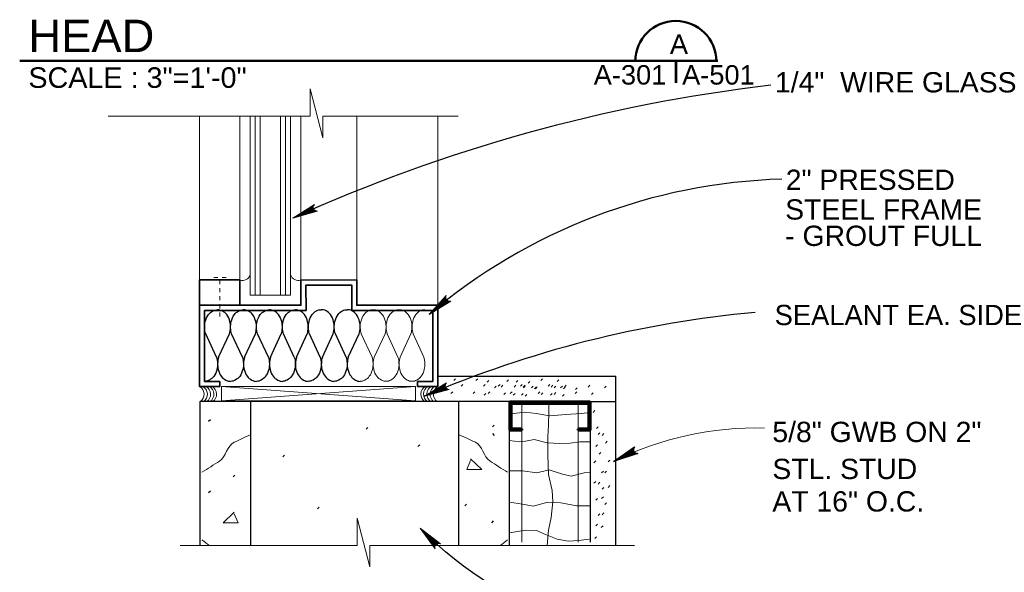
# Model space of a CAD drawing. Extents: x 1745 to 4097, y 1178 to 2898.
# Tile 3 of 18: x 2989 to 3013, y 1202 to 1215. Entities that reach past the tile are written whole.
import ezdxf
from ezdxf.enums import TextEntityAlignment as Align

# ---------------------------------------------------------------- set-up
doc = ezdxf.new("R2010")
doc.units = 0
doc.header["$LTSCALE"] = 0.03937
doc.header["$MEASUREMENT"] = 0
doc.linetypes.add('OD38a701$0$DGN Style 6', pattern=[3.644077, 0.001916, -0.766368, 1.341143, -0.766368, 0.001916, -0.766368])
doc.layers.add('52', color=7, linetype='Continuous')
for name, color, linetype, lineweight in [('A-Anno-Patt', 152, 'Continuous', 18), ('A-Anno-Text', 53, 'Continuous', 25), ('A-Sect-Patt', 1, 'Continuous', 18), ('OD38a701$0$Level 1', 7, 'Continuous', 18), ('OD38a701$0$Level 15', 7, 'Continuous', 18), ('OD38a701$0$Level 46', 7, 'Continuous', 18), ('OD38a701$0$Level 52', 7, 'Continuous', 18), ('OD38a701$0$Level 53', 7, 'Continuous', 18), ('OD38a701$0$Level 56', 7, 'Continuous', 18)]:
    doc.layers.add(name, color=color, linetype=linetype, lineweight=lineweight)
doc.styles.add('notes', font='ARIAL.TTF')

# ---------------------------------------------------------------- blocks, each defined once
blk = doc.blocks.new('OD38a701$0$LARROW_1')
at = {"layer": 'OD38a701$0$Level 46', "color": 3, "linetype": 'Continuous', "lineweight": 25, "flags": 128}
blk.add_lwpolyline([(-0.1564, 0.0226), (0, 0), (-0.1563, -0.0226), (-0.1514, -0.0189), (-0.1445, -0.0121), (-0.1411, -0.0059), (-0.1402, 0), (-0.1415, 0.0066), (-0.1451, 0.0131), (-0.1521, 0.0195), (-0.1564, 0.0226), (-0.0046, 0.0002), (-0.1513, -0.0211), (-0.1468, -0.0177), (-0.1395, -0.0109), (-0.1371, -0.002), (-0.1388, 0.0069), (-0.143, 0.013), (-0.1481, 0.018), (-0.1516, 0.0208), (-0.0129, 0.0003), (-0.1446, -0.0186), (-0.14, -0.0156), (-0.1376, -0.0117), (-0.135, -0.0068), (-0.1336, 0.0003), (-0.1344, 0.006), (-0.1371, 0.0105), (-0.1428, 0.0141), (-0.1465, 0.0185), (-0.0225, 0.0003), (-0.1374, -0.0159), (-0.1323, -0.0095), (-0.1308, -0.0018), (-0.1315, 0.0069), (-0.1414, 0.0163), (-0.0333, 0.0008), (-0.1308, -0.0129), (-0.1294, -0.0084), (-0.1264, -0.0011), (-0.1283, 0.0066), (-0.136, 0.0135), (-0.0431, 0.0007), (-0.1272, -0.01), (-0.1245, -0.0045), (-0.1233, 0.0014), (-0.1291, 0.0105), (-0.0549, 0.0007), (-0.1221, -0.0075), (-0.1203, -0.0034), (-0.1197, 0.0014), (-0.1245, 0.008), (-0.0689, 0.0007), (-0.1179, -0.0047), (-0.1165, 0.0016), (-0.121, 0.0055), (-0.0804, 0.0007), (-0.1146, -0.0029), (-0.1154, 0.0032), (-0.0921, 0.0008), (-0.1133, -0.0009), (-0.1139, 0.001), (-0.1066, 0.001)], dxfattribs=at)
blk = doc.blocks.new('OD38a701$0$LARROW_4')
at = {"layer": 'OD38a701$0$Level 56', "color": 3, "linetype": 'Continuous', "lineweight": 18, "flags": 128}
blk.add_lwpolyline([(-0.1564, 0.0226), (0, 0), (-0.1563, -0.0226), (-0.1514, -0.0189), (-0.1445, -0.0121), (-0.1411, -0.0059), (-0.1403, 0), (-0.1415, 0.0066), (-0.1451, 0.0131), (-0.1521, 0.0195), (-0.1564, 0.0226), (-0.0046, 0.0003), (-0.1513, -0.0211), (-0.1468, -0.0178), (-0.1395, -0.0109), (-0.1371, -0.002), (-0.1387, 0.0069), (-0.143, 0.013), (-0.1481, 0.018), (-0.1516, 0.0207), (-0.0129, 0.0002), (-0.1446, -0.0186), (-0.14, -0.0156), (-0.1376, -0.0117), (-0.135, -0.0068), (-0.1336, 0.0003), (-0.1344, 0.006), (-0.1371, 0.0105), (-0.1428, 0.0141), (-0.1465, 0.0185), (-0.0225, 0.0003), (-0.1374, -0.0159), (-0.1323, -0.0095), (-0.1308, -0.0017), (-0.1315, 0.0069), (-0.1414, 0.0163), (-0.0332, 0.0008), (-0.1308, -0.0129), (-0.1294, -0.0084), (-0.1264, -0.0011), (-0.1283, 0.0066), (-0.136, 0.0135), (-0.0431, 0.0007), (-0.1272, -0.01), (-0.1245, -0.0045), (-0.1232, 0.0014), (-0.1291, 0.0105), (-0.0549, 0.0007), (-0.1221, -0.0075), (-0.1202, -0.0034), (-0.1198, 0.0014), (-0.1245, 0.008), (-0.0689, 0.0008), (-0.1179, -0.0048), (-0.1165, 0.0016), (-0.121, 0.0055), (-0.0804, 0.0007), (-0.1146, -0.0029), (-0.1154, 0.0033), (-0.0921, 0.0008), (-0.1133, -0.0009), (-0.1139, 0.001), (-0.1066, 0.001)], dxfattribs=at)
blk = doc.blocks.new('batt')
at = {"layer": '52', "color": 7, "linetype": 'Continuous'}
for p, q in [((1.28, 2.6), (0.12, 5.1)), ((1.5, 2.59), (2.67, 5.09)), ((4.05, 2.6), (2.89, 5.1)), ((4.28, 2.59), (5.44, 5.09)), ((6.83, 2.6), (5.67, 5.1)), ((7.06, 2.59), (8.22, 5.09)), ((9.61, 2.6), (8.45, 5.1)), ((9.84, 2.59), (11, 5.09)), ((12.39, 2.6), (11.23, 5.1)), ((12.62, 2.59), (13.78, 5.09)), ((15.17, 2.6), (14.01, 5.1)), ((15.39, 2.59), (16.56, 5.09))]:
    blk.add_line(p, q, dxfattribs=at)
for points, knots in [([(0.12, 5.09), (0.05, 5.31), (0.02, 5.53), (0.01, 5.75), (0, 5.97), (0.02, 6.19), (0.07, 6.42), (0.14, 6.68), (0.25, 6.92), (0.41, 7.15), (0.54, 7.33), (0.68, 7.45), (0.88, 7.55), (1.05, 7.64), (1.22, 7.68), (1.39, 7.68)], [0, 0, 0, 0, 0.203024, 0.203024, 0.203024, 0.406763, 0.406763, 0.406763, 0.652174, 0.652174, 0.652174, 0.840953, 0.840953, 0.840953, 1, 1, 1, 1]), ([(2.67, 5.09), (2.73, 5.31), (2.76, 5.53), (2.78, 5.75), (2.79, 5.97), (2.76, 6.19), (2.71, 6.42), (2.65, 6.68), (2.54, 6.92), (2.37, 7.15), (2.24, 7.33), (2.1, 7.45), (1.9, 7.55), (1.73, 7.64), (1.56, 7.68), (1.39, 7.68)], [0, 0, 0, 0, 0.203024, 0.203024, 0.203024, 0.406763, 0.406763, 0.406763, 0.652174, 0.652174, 0.652174, 0.840953, 0.840953, 0.840953, 1, 1, 1, 1]), ([(2.9, 5.09), (2.83, 5.31), (2.8, 5.53), (2.79, 5.75), (2.77, 5.97), (2.8, 6.19), (2.85, 6.42), (2.92, 6.68), (3.02, 6.92), (3.19, 7.15), (3.32, 7.33), (3.46, 7.45), (3.66, 7.55), (3.83, 7.64), (4, 7.68), (4.17, 7.68)], [0, 0, 0, 0, 0.203, 0.203, 0.203, 0.406811, 0.406811, 0.406811, 0.652112, 0.652112, 0.652112, 0.840924, 0.840924, 0.840924, 1, 1, 1, 1]), ([(5.44, 5.09), (5.51, 5.31), (5.54, 5.53), (5.55, 5.75), (5.57, 5.97), (5.54, 6.19), (5.49, 6.42), (5.42, 6.68), (5.32, 6.92), (5.15, 7.15), (5.02, 7.33), (4.88, 7.45), (4.68, 7.55), (4.51, 7.64), (4.34, 7.68), (4.17, 7.68)], [0, 0, 0, 0, 0.202975, 0.202975, 0.202975, 0.406761, 0.406761, 0.406761, 0.651878, 0.651878, 0.651878, 0.840944, 0.840944, 0.840944, 1, 1, 1, 1]), ([(5.67, 5.09), (5.61, 5.31), (5.58, 5.53), (5.56, 5.75), (5.55, 5.97), (5.58, 6.19), (5.63, 6.42), (5.69, 6.68), (5.8, 6.92), (5.97, 7.15), (6.1, 7.33), (6.24, 7.45), (6.44, 7.55), (6.61, 7.64), (6.78, 7.68), (6.95, 7.68)], [0, 0, 0, 0, 0.203024, 0.203024, 0.203024, 0.406763, 0.406763, 0.406763, 0.652174, 0.652174, 0.652174, 0.840953, 0.840953, 0.840953, 1, 1, 1, 1]), ([(8.22, 5.09), (8.29, 5.31), (8.32, 5.53), (8.33, 5.75), (8.34, 5.97), (8.32, 6.19), (8.27, 6.42), (8.2, 6.68), (8.09, 6.92), (7.93, 7.15), (7.8, 7.33), (7.66, 7.45), (7.46, 7.55), (7.29, 7.64), (7.12, 7.68), (6.95, 7.68)], [0, 0, 0, 0, 0.203024, 0.203024, 0.203024, 0.406763, 0.406763, 0.406763, 0.652174, 0.652174, 0.652174, 0.840953, 0.840953, 0.840953, 1, 1, 1, 1]), ([(8.45, 5.09), (8.38, 5.31), (8.35, 5.53), (8.34, 5.75), (8.33, 5.97), (8.35, 6.19), (8.41, 6.42), (8.47, 6.68), (8.58, 6.92), (8.75, 7.15), (8.88, 7.33), (9.02, 7.45), (9.22, 7.55), (9.39, 7.64), (9.56, 7.68), (9.73, 7.68)], [0, 0, 0, 0, 0.203, 0.203, 0.203, 0.406811, 0.406811, 0.406811, 0.652112, 0.652112, 0.652112, 0.840924, 0.840924, 0.840924, 1, 1, 1, 1]), ([(11, 5.09), (11.07, 5.31), (11.1, 5.53), (11.11, 5.75), (11.12, 5.97), (11.1, 6.19), (11.04, 6.42), (10.98, 6.68), (10.87, 6.92), (10.71, 7.15), (10.58, 7.33), (10.43, 7.45), (10.23, 7.55), (10.07, 7.64), (9.89, 7.68), (9.73, 7.68)], [0, 0, 0, 0, 0.202975, 0.202975, 0.202975, 0.406761, 0.406761, 0.406761, 0.651878, 0.651878, 0.651878, 0.840944, 0.840944, 0.840944, 1, 1, 1, 1]), ([(11.23, 5.09), (11.16, 5.31), (11.13, 5.53), (11.12, 5.75), (11.11, 5.97), (11.13, 6.2), (11.19, 6.42), (11.25, 6.68), (11.36, 6.92), (11.53, 7.15), (11.66, 7.33), (11.8, 7.45), (12, 7.56), (12.16, 7.65), (12.34, 7.68), (12.5, 7.68)], [0, 0, 0, 0, 0.203024, 0.203024, 0.203024, 0.406763, 0.406763, 0.406763, 0.652174, 0.652174, 0.652174, 0.840953, 0.840953, 0.840953, 1, 1, 1, 1]), ([(13.78, 5.09), (13.84, 5.31), (13.87, 5.53), (13.89, 5.75), (13.9, 5.97), (13.88, 6.2), (13.82, 6.42), (13.76, 6.68), (13.65, 6.92), (13.48, 7.15), (13.35, 7.33), (13.21, 7.45), (13.01, 7.56), (12.84, 7.65), (12.67, 7.68), (12.5, 7.68)], [0, 0, 0, 0, 0.203024, 0.203024, 0.203024, 0.406763, 0.406763, 0.406763, 0.652174, 0.652174, 0.652174, 0.840953, 0.840953, 0.840953, 1, 1, 1, 1]), ([(14.01, 5.09), (13.94, 5.31), (13.91, 5.53), (13.9, 5.75), (13.89, 5.97), (13.91, 6.2), (13.96, 6.42), (14.03, 6.68), (14.14, 6.92), (14.3, 7.15), (14.43, 7.33), (14.57, 7.45), (14.77, 7.56), (14.94, 7.65), (15.11, 7.68), (15.28, 7.68)], [0, 0, 0, 0, 0.203, 0.203, 0.203, 0.406811, 0.406811, 0.406811, 0.652112, 0.652112, 0.652112, 0.840924, 0.840924, 0.840924, 1, 1, 1, 1]), ([(16.56, 5.09), (16.62, 5.31), (16.65, 5.53), (16.67, 5.75), (16.68, 5.97), (16.65, 6.2), (16.6, 6.42), (16.54, 6.68), (16.43, 6.92), (16.26, 7.15), (16.13, 7.33), (15.99, 7.45), (15.79, 7.56), (15.62, 7.65), (15.45, 7.68), (15.28, 7.68)], [0, 0, 0, 0, 0.202975, 0.202975, 0.202975, 0.406761, 0.406761, 0.406761, 0.651878, 0.651878, 0.651878, 0.840944, 0.840944, 0.840944, 1, 1, 1, 1]), ([(1.28, 2.59), (1.34, 2.37), (1.37, 2.15), (1.38, 1.93), (1.4, 1.71), (1.37, 1.49), (1.32, 1.27), (1.26, 1), (1.15, 0.77), (0.98, 0.53), (0.85, 0.36), (0.71, 0.24), (0.51, 0.13), (0.34, 0.04), (0.17, 0), (0, 0)], [0, 0, 0, 0, 0.2026, 0.2026, 0.2026, 0.406334, 0.406334, 0.406334, 0.651739, 0.651739, 0.651739, 0.840514, 0.840514, 0.840514, 1, 1, 1, 1]), ([(1.5, 2.59), (1.44, 2.37), (1.41, 2.15), (1.4, 1.93), (1.38, 1.71), (1.41, 1.49), (1.46, 1.27), (1.52, 1), (1.63, 0.77), (1.8, 0.53), (1.93, 0.36), (2.07, 0.24), (2.27, 0.13), (2.44, 0.04), (2.61, 0), (2.78, 0)], [0, 0, 0, 0, 0.202911, 0.202911, 0.202911, 0.406622, 0.406622, 0.406622, 0.651886, 0.651886, 0.651886, 0.840948, 0.840948, 0.840948, 1, 1, 1, 1]), ([(4.05, 2.59), (4.12, 2.37), (4.15, 2.15), (4.16, 1.93), (4.17, 1.71), (4.15, 1.49), (4.1, 1.27), (4.03, 1), (3.93, 0.77), (3.76, 0.53), (3.63, 0.36), (3.49, 0.24), (3.29, 0.13), (3.12, 0.04), (2.95, 0), (2.78, 0)], [0, 0, 0, 0, 0.203007, 0.203007, 0.203007, 0.40679, 0.40679, 0.40679, 0.652099, 0.652099, 0.652099, 0.840919, 0.840919, 0.840919, 1, 1, 1, 1]), ([(4.28, 2.59), (4.22, 2.37), (4.18, 2.15), (4.17, 1.93), (4.16, 1.71), (4.18, 1.49), (4.24, 1.27), (4.3, 1), (4.41, 0.77), (4.58, 0.53), (4.71, 0.36), (4.85, 0.24), (5.05, 0.13), (5.22, 0.04), (5.39, 0), (5.56, 0)], [0, 0, 0, 0, 0.203089, 0.203089, 0.203089, 0.406928, 0.406928, 0.406928, 0.652417, 0.652417, 0.652417, 0.841256, 0.841256, 0.841256, 1, 1, 1, 1]), ([(6.83, 2.59), (6.9, 2.37), (6.93, 2.15), (6.94, 1.93), (6.95, 1.71), (6.93, 1.49), (6.88, 1.27), (6.81, 1), (6.7, 0.77), (6.54, 0.54), (6.41, 0.36), (6.26, 0.24), (6.06, 0.13), (5.9, 0.04), (5.73, 0), (5.56, 0)], [0, 0, 0, 0, 0.2026, 0.2026, 0.2026, 0.406334, 0.406334, 0.406334, 0.651739, 0.651739, 0.651739, 0.840514, 0.840514, 0.840514, 1, 1, 1, 1]), ([(7.06, 2.59), (6.99, 2.37), (6.96, 2.15), (6.95, 1.93), (6.94, 1.71), (6.96, 1.49), (7.02, 1.27), (7.08, 1), (7.19, 0.77), (7.36, 0.54), (7.49, 0.36), (7.63, 0.24), (7.83, 0.13), (8, 0.04), (8.17, 0), (8.34, 0)], [0, 0, 0, 0, 0.202911, 0.202911, 0.202911, 0.406622, 0.406622, 0.406622, 0.651886, 0.651886, 0.651886, 0.840948, 0.840948, 0.840948, 1, 1, 1, 1]), ([(9.61, 2.59), (9.68, 2.37), (9.71, 2.15), (9.72, 1.93), (9.73, 1.71), (9.71, 1.49), (9.65, 1.27), (9.59, 1), (9.48, 0.77), (9.31, 0.54), (9.18, 0.36), (9.04, 0.24), (8.84, 0.13), (8.67, 0.04), (8.5, 0), (8.34, 0)], [0, 0, 0, 0, 0.203007, 0.203007, 0.203007, 0.40679, 0.40679, 0.40679, 0.652099, 0.652099, 0.652099, 0.840919, 0.840919, 0.840919, 1, 1, 1, 1]), ([(9.84, 2.59), (9.77, 2.37), (9.74, 2.15), (9.73, 1.93), (9.72, 1.71), (9.74, 1.49), (9.79, 1.27), (9.86, 1), (9.97, 0.77), (10.14, 0.54), (10.26, 0.36), (10.41, 0.24), (10.61, 0.13), (10.77, 0.04), (10.94, 0), (11.11, 0)], [0, 0, 0, 0, 0.203089, 0.203089, 0.203089, 0.406928, 0.406928, 0.406928, 0.652417, 0.652417, 0.652417, 0.841256, 0.841256, 0.841256, 1, 1, 1, 1]), ([(12.39, 2.59), (12.45, 2.38), (12.48, 2.16), (12.5, 1.94), (12.51, 1.71), (12.49, 1.49), (12.43, 1.27), (12.37, 1), (12.26, 0.77), (12.09, 0.54), (11.96, 0.36), (11.82, 0.24), (11.62, 0.13), (11.45, 0.04), (11.28, 0), (11.11, 0)], [0, 0, 0, 0, 0.2026, 0.2026, 0.2026, 0.406334, 0.406334, 0.406334, 0.651739, 0.651739, 0.651739, 0.840514, 0.840514, 0.840514, 1, 1, 1, 1]), ([(12.62, 2.59), (12.55, 2.38), (12.52, 2.16), (12.51, 1.94), (12.5, 1.71), (12.52, 1.49), (12.57, 1.27), (12.64, 1), (12.74, 0.77), (12.91, 0.54), (13.04, 0.36), (13.18, 0.24), (13.38, 0.13), (13.55, 0.04), (13.72, 0), (13.89, 0)], [0, 0, 0, 0, 0.202911, 0.202911, 0.202911, 0.406622, 0.406622, 0.406622, 0.651886, 0.651886, 0.651886, 0.840948, 0.840948, 0.840948, 1, 1, 1, 1]), ([(15.16, 2.59), (15.23, 2.38), (15.26, 2.16), (15.27, 1.94), (15.29, 1.71), (15.26, 1.49), (15.21, 1.27), (15.14, 1), (15.04, 0.77), (14.87, 0.54), (14.74, 0.36), (14.6, 0.24), (14.4, 0.13), (14.23, 0.04), (14.06, 0), (13.89, 0)], [0, 0, 0, 0, 0.203007, 0.203007, 0.203007, 0.40679, 0.40679, 0.40679, 0.652099, 0.652099, 0.652099, 0.840919, 0.840919, 0.840919, 1, 1, 1, 1]), ([(15.39, 2.59), (15.33, 2.38), (15.3, 2.16), (15.28, 1.94), (15.27, 1.71), (15.3, 1.49), (15.35, 1.27), (15.42, 1), (15.52, 0.77), (15.69, 0.54), (15.82, 0.36), (15.96, 0.24), (16.16, 0.13), (16.33, 0.04), (16.5, 0), (16.67, 0)], [0, 0, 0, 0, 0.203089, 0.203089, 0.203089, 0.406928, 0.406928, 0.406928, 0.652417, 0.652417, 0.652417, 0.841256, 0.841256, 0.841256, 1, 1, 1, 1])]:
    blk.add_open_spline(points, degree=3, knots=knots, dxfattribs=at)

msp = doc.modelspace()

# ---------------------------------------------------------------- linework, layer by layer
at = {"layer": 'A-Anno-Patt'}
for p, q in [((2997.41848, 1206.96116), (2997.15131, 1207.53552)), ((2997.47092, 1206.9595), (2997.73781, 1207.53386)), ((2998.05742, 1206.96144), (2997.79052, 1207.53579)), ((2998.10986, 1206.9595), (2998.37702, 1207.53386)), ((2998.69636, 1206.96144), (2998.42919, 1207.53579)), ((3001.7774, 1205.6113), (3001.7774, 1205.81216)), ((3000.84553, 1205.55826), (3001.1827, 1205.60047)), ((3001.1827, 1205.60047), (3001.46024, 1205.57032)), ((3001.46024, 1205.57032), (3001.7981, 1205.51002)), ((3001.76556, 1205.29227), (3001.7774, 1205.6113)), ((3002.19629, 1205.5462), (3002.57034, 1205.57032)), ((3002.57034, 1205.57032), (3002.72117, 1205.58238)), ((3001.7981, 1205.51002), (3002.19629, 1205.5462)), ((3001.75375, 1204.99688), (3001.76556, 1205.29227)), ((3000.80386, 1204.90091), (3001.04997, 1204.87075)), ((3001.04997, 1204.87075), (3001.20082, 1204.88884)), ((3001.20082, 1204.88884), (3001.41198, 1204.92503)), ((3001.41198, 1204.92503), (3001.73173, 1204.84663)), ((3001.73173, 1204.84663), (3002.04546, 1204.82853)), ((3001.75375, 1204.54788), (3001.75375, 1204.99688)), ((3002.04546, 1204.82853), (3002.30488, 1204.83457)), ((3002.30488, 1204.83457), (3002.54018, 1204.87075)), ((3002.54018, 1204.87075), (3002.79357, 1204.87075)), ((3001.76556, 1204.06344), (3001.75375, 1204.54788)), ((3000.80386, 1204.15309), (3001.12237, 1204.15309)), ((3001.12237, 1204.15309), (3001.47834, 1204.10485)), ((3001.47834, 1204.10485), (3001.78603, 1204.17722)), ((3001.78603, 1204.17722), (3002.11182, 1204.06866)), ((3002.32298, 1204.02645), (3002.64877, 1204.10485)), ((3002.64877, 1204.10485), (3002.80564, 1204.1169)), ((3001.86014, 1203.67351), (3001.76556, 1204.06344)), ((3002.11182, 1204.06866), (3002.32298, 1204.02645)), ((3001.87195, 1203.38994), (3001.86014, 1203.67351)), ((3000.80386, 1203.37812), (3001.12726, 1203.33086)), ((3001.38731, 1203.2836), (3001.75375, 1203.37812)), ((3001.75375, 1203.37812), (3002.0729, 1203.36631)), ((3001.83649, 1203.00002), (3001.87195, 1203.38994)), ((3001.12726, 1203.33086), (3001.38731, 1203.2836)), ((3002.0729, 1203.36631), (3002.46298, 1203.29541)), ((3002.46298, 1203.29541), (3002.75849, 1203.29541)), ((3002.75849, 1203.29541), (3002.80577, 1203.29541)), ((3001.76556, 1202.69281), (3001.83649, 1203.00002)), ((3000.80386, 1202.62192), (3001.19818, 1202.69281)), ((3001.19818, 1202.69281), (3001.47006, 1202.681)), ((3001.47006, 1202.681), (3001.69465, 1202.58647)), ((3001.73012, 1202.31644), (3001.76556, 1202.69281)), ((3001.69465, 1202.58647), (3001.97834, 1202.46831)), ((3001.97834, 1202.46831), (3002.26203, 1202.42104)), ((3002.26203, 1202.42104), (3002.51026, 1202.43286)), ((3002.51026, 1202.43286), (3002.77032, 1202.46831))]:
    msp.add_line(p, q, dxfattribs=at)
for points, knots in [([(2997.15214, 1207.53386), (2997.13666, 1207.58408), (2997.12966, 1207.63467), (2997.12674, 1207.68538), (2997.12382, 1207.73627), (2997.12935, 1207.78784), (2997.14165, 1207.83884), (2997.15647, 1207.90026), (2997.18135, 1207.95387), (2997.22003, 1208.0072), (2997.24979, 1208.04822), (2997.28223, 1208.07586), (2997.32822, 1208.10049), (2997.36698, 1208.12123), (2997.40618, 1208.13019), (2997.44497, 1208.12974)], [0, 0, 0, 0, 0.20302396, 0.20302396, 0.20302396, 0.40676312, 0.40676312, 0.40676312, 0.65217361, 0.65217361, 0.65217361, 0.84095269, 0.84095269, 0.84095269, 1, 1, 1, 1]), ([(2997.73781, 1207.53386), (2997.75329, 1207.58408), (2997.76029, 1207.63467), (2997.7632, 1207.68538), (2997.76612, 1207.73627), (2997.7606, 1207.78784), (2997.7483, 1207.83884), (2997.73348, 1207.90026), (2997.70859, 1207.95387), (2997.66991, 1208.0072), (2997.64016, 1208.04822), (2997.60772, 1208.07586), (2997.56172, 1208.10049), (2997.52297, 1208.12123), (2997.48376, 1208.13019), (2997.44497, 1208.12974)], [0, 0, 0, 0, 0.20302396, 0.20302396, 0.20302396, 0.40676312, 0.40676312, 0.40676312, 0.65217361, 0.65217361, 0.65217361, 0.84095269, 0.84095269, 0.84095269, 1, 1, 1, 1]), ([(2997.7908, 1207.53386), (2997.77538, 1207.58409), (2997.76845, 1207.63468), (2997.76568, 1207.68538), (2997.76291, 1207.73629), (2997.76855, 1207.78784), (2997.78086, 1207.83884), (2997.79569, 1207.90023), (2997.82039, 1207.95386), (2997.85897, 1208.0072), (2997.88867, 1208.04826), (2997.92117, 1208.07587), (2997.96716, 1208.10049), (2998.00592, 1208.12122), (2998.04512, 1208.1302), (2998.08391, 1208.12974)], [0, 0, 0, 0, 0.20300015, 0.20300015, 0.20300015, 0.40681119, 0.40681119, 0.40681119, 0.65211166, 0.65211166, 0.65211166, 0.84092436, 0.84092436, 0.84092436, 1, 1, 1, 1]), ([(2998.37702, 1207.53386), (2998.39253, 1207.58408), (2998.3994, 1207.63468), (2998.40214, 1207.68538), (2998.40489, 1207.73629), (2998.39922, 1207.78783), (2998.38696, 1207.83884), (2998.37221, 1207.90019), (2998.34768, 1207.95386), (2998.30913, 1208.0072), (2998.27939, 1208.04834), (2998.24672, 1208.07589), (2998.20066, 1208.10049), (2998.16191, 1208.12118), (2998.1227, 1208.13022), (2998.08391, 1208.12974)], [0, 0, 0, 0, 0.20297516, 0.20297516, 0.20297516, 0.40676111, 0.40676111, 0.40676111, 0.6518781, 0.6518781, 0.6518781, 0.84094395, 0.84094395, 0.84094395, 1, 1, 1, 1]), ([(2998.43002, 1207.53414), (2998.41454, 1207.58435), (2998.40754, 1207.63495), (2998.40462, 1207.68566), (2998.4017, 1207.73655), (2998.40723, 1207.78812), (2998.41953, 1207.83912), (2998.43435, 1207.90054), (2998.45923, 1207.95415), (2998.49791, 1208.00748), (2998.52767, 1208.0485), (2998.56011, 1208.07614), (2998.6061, 1208.10076), (2998.64486, 1208.12151), (2998.68406, 1208.13046), (2998.72285, 1208.13002)], [0, 0, 0, 0, 0.20302396, 0.20302396, 0.20302396, 0.40676312, 0.40676312, 0.40676312, 0.65217361, 0.65217361, 0.65217361, 0.84095269, 0.84095269, 0.84095269, 1, 1, 1, 1]), ([(2997.4182, 1206.95923), (2997.43368, 1206.9091), (2997.44049, 1206.85859), (2997.44332, 1206.80798), (2997.44616, 1206.75708), (2997.44069, 1206.70552), (2997.42841, 1206.65452), (2997.41362, 1206.59309), (2997.38872, 1206.53948), (2997.35003, 1206.48616), (2997.32027, 1206.44515), (2997.28782, 1206.41754), (2997.24184, 1206.39288), (2997.20299, 1206.37204), (2997.1637, 1206.36292), (2997.12481, 1206.36334)], [0, 0, 0, 0, 0.20259956, 0.20259956, 0.20259956, 0.40633405, 0.40633405, 0.40633405, 0.65173893, 0.65173893, 0.65173893, 0.84051369, 0.84051369, 0.84051369, 1, 1, 1, 1]), ([(2997.47092, 1206.9595), (2997.45555, 1206.90928), (2997.44887, 1206.85868), (2997.44608, 1206.80798), (2997.44327, 1206.75708), (2997.44859, 1206.70553), (2997.4607, 1206.65452), (2997.47529, 1206.59312), (2997.50013, 1206.53948), (2997.53881, 1206.48616), (2997.56863, 1206.44506), (2997.60122, 1206.41748), (2997.64728, 1206.39288), (2997.68603, 1206.37218), (2997.72524, 1206.36316), (2997.76403, 1206.36362)], [0, 0, 0, 0, 0.20291108, 0.20291108, 0.20291108, 0.40662174, 0.40662174, 0.40662174, 0.65188626, 0.65188626, 0.65188626, 0.84094767, 0.84094767, 0.84094767, 1, 1, 1, 1]), ([(2998.05686, 1206.9595), (2998.07233, 1206.90928), (2998.07917, 1206.85868), (2998.08198, 1206.80798), (2998.08481, 1206.75708), (2998.07931, 1206.70552), (2998.06708, 1206.65452), (2998.05235, 1206.59313), (2998.02758, 1206.5395), (2997.98897, 1206.48616), (2997.95925, 1206.44511), (2997.92677, 1206.41749), (2997.88078, 1206.39288), (2997.84202, 1206.37214), (2997.80282, 1206.36314), (2997.76403, 1206.36362)], [0, 0, 0, 0, 0.20300737, 0.20300737, 0.20300737, 0.40679008, 0.40679008, 0.40679008, 0.65209927, 0.65209927, 0.65209927, 0.8409187, 0.8409187, 0.8409187, 1, 1, 1, 1]), ([(2998.10986, 1206.9595), (2998.09433, 1206.90928), (2998.08731, 1206.85868), (2998.08446, 1206.80798), (2998.0816, 1206.75709), (2998.08726, 1206.70552), (2998.09964, 1206.65452), (2998.11456, 1206.59311), (2998.13937, 1206.53949), (2998.17803, 1206.48616), (2998.20776, 1206.44514), (2998.24023, 1206.41751), (2998.28622, 1206.39288), (2998.32488, 1206.37216), (2998.36399, 1206.36315), (2998.40269, 1206.36362)], [0, 0, 0, 0, 0.20308858, 0.20308858, 0.20308858, 0.40692817, 0.40692817, 0.40692817, 0.65241678, 0.65241678, 0.65241678, 0.84125594, 0.84125594, 0.84125594, 1, 1, 1, 1]), ([(2998.69608, 1206.9595), (2998.71156, 1206.90938), (2998.71837, 1206.85887), (2998.7212, 1206.80826), (2998.72404, 1206.75736), (2998.71857, 1206.7058), (2998.70629, 1206.6548), (2998.6915, 1206.59337), (2998.6666, 1206.53976), (2998.62791, 1206.48644), (2998.59815, 1206.44543), (2998.5657, 1206.41782), (2998.51972, 1206.39315), (2998.48087, 1206.37231), (2998.44158, 1206.36319), (2998.40269, 1206.36362)], [0, 0, 0, 0, 0.20259956, 0.20259956, 0.20259956, 0.40633405, 0.40633405, 0.40633405, 0.65173893, 0.65173893, 0.65173893, 0.84051369, 0.84051369, 0.84051369, 1, 1, 1, 1])]:
    msp.add_open_spline(points, degree=3, knots=knots, dxfattribs=at)
at = {"layer": 'A-Anno-Text'}
for centre, radius, start, end in [((3011.89261, 1174.15325), 39.78529, 96.710653, 114.391432), ((3007.93631, 1197.26544), 14.09055, 91.687181, 130.301387), ((3009.3364, 1181.19264), 26.98414, 95.257219, 113.186244)]:
    msp.add_arc(centre, radius, start, end, dxfattribs=at)
at = {"layer": 'A-Anno-Text', "extrusion": (0, 0, -1)}
msp.add_arc((-3004.72141, 1208.64929), 8.50457, 255.408586, 316.016372, dxfattribs=at)
at = {"layer": 'A-Sect-Patt'}
msp.add_line((3002.79357, 1204.87075), (3002.7996, 1204.87075), dxfattribs=at)
at = {"layer": 'OD38a701$0$Level 1', "color": 7, "linetype": 'Continuous', "lineweight": 18}
for p, q in [((2995.89022, 1212.90136), (2995.89018, 1213.57334)), ((2995.89018, 1213.57334), (2996.20159, 1212.36961)), ((2990.91321, 1212.90136), (2995.89022, 1212.90136)), ((2996.20159, 1212.90136), (2999.54216, 1212.90136)), ((2996.20159, 1212.36961), (2996.20159, 1212.90136)), ((2997.05093, 1202.31644), (2997.05089, 1202.98842)), ((2997.05089, 1202.98842), (2997.3623, 1201.78469)), ((2992.69115, 1202.31644), (2997.05093, 1202.31644)), ((2997.3623, 1202.31644), (3003.888, 1202.31644)), ((2997.3623, 1201.78469), (2997.3623, 1202.31644))]:
    msp.add_line(p, q, dxfattribs=at)
at = {"layer": 'OD38a701$0$Level 15', "color": 2, "linetype": 'Continuous', "lineweight": 18}
for p, q in [((2993.16624, 1212.90136), (2993.16624, 1211.60261)), ((2994.16224, 1212.90136), (2994.16224, 1211.60261)), ((2995.66217, 1208.86252), (2995.66217, 1212.90127)), ((2997.04124, 1212.90136), (2997.04124, 1211.21623)), ((2999.04124, 1212.90136), (2999.04124, 1211.60261)), ((2993.16617, 1208.86252), (2993.16617, 1211.60264)), ((2994.16217, 1208.86252), (2994.16217, 1211.60264)), ((2999.04117, 1208.23752), (2999.04117, 1211.60264)), ((2997.04117, 1208.86252), (2997.04117, 1211.21627))]:
    msp.add_line(p, q, dxfattribs=at)
at = {"layer": 'OD38a701$0$Level 15', "color": 1, "linetype": 'Continuous', "lineweight": 18}
for p, q in [((2994.41224, 1212.90136), (2994.41224, 1208.48748)), ((2994.53724, 1212.90136), (2994.53724, 1208.48748)), ((2994.66224, 1212.90136), (2994.66224, 1208.48748)), ((2995.16224, 1212.90136), (2995.16224, 1208.48748)), ((2995.28724, 1212.90136), (2995.28724, 1208.48748)), ((2995.41224, 1212.90136), (2995.41224, 1208.48748)), ((2995.41217, 1208.48752), (2994.41217, 1208.48752))]:
    msp.add_line(p, q, dxfattribs=at)
at = {"layer": 'OD38a701$0$Level 15', "color": 4, "linetype": 'Continuous', "lineweight": 35}
for p, q in [((2993.16617, 1208.23752), (2993.16617, 1208.86252)), ((2994.16217, 1208.86252), (2993.16617, 1208.86252)), ((2994.16217, 1208.23752), (2994.16217, 1208.86252)), ((2994.16217, 1208.23752), (2993.16617, 1208.23752))]:
    msp.add_line(p, q, dxfattribs=at)
at = {"layer": 'OD38a701$0$Level 15', "color": 4, "linetype": 'Continuous', "lineweight": 25}
for p, q in [((2999.04117, 1206.48902), (3003.42886, 1206.48902)), ((3003.42886, 1202.31398), (3003.42886, 1206.48902)), ((3000.8038, 1205.86402), (3003.42886, 1205.86402)), ((3002.80386, 1202.39601), (3002.80386, 1205.86402))]:
    msp.add_line(p, q, dxfattribs=at)
at = {"layer": 'OD38a701$0$Level 15', "color": 7, "linetype": 'Continuous', "lineweight": 25}
for p, q in [((3000.8038, 1205.86402), (2993.1808, 1205.86402)), ((2993.18086, 1202.31398), (2993.18086, 1205.86398)), ((2994.43036, 1202.31398), (2994.43036, 1205.86398)), ((2999.55436, 1202.31398), (2999.55436, 1205.86398)), ((3000.80386, 1202.31398), (3000.80386, 1205.86398))]:
    msp.add_line(p, q, dxfattribs=at)
at = {"layer": 'OD38a701$0$Level 15', "color": 7, "linetype": 'Continuous', "lineweight": 18}
msp.add_line((2993.18087, 1205.86398), (3000.80387, 1205.86398), dxfattribs=at)
msp.add_line((2993.18087, 1205.86398), (3000.80387, 1205.86398), dxfattribs=at)
at = {"layer": 'OD38a701$0$Level 15', "color": 3, "linetype": 'Continuous', "lineweight": 60}
for p, q in [((3000.81039, 1205.85635), (3000.81039, 1205.16151)), ((3000.81039, 1205.85635), (3002.79315, 1205.85635)), ((3000.84553, 1205.8168), (3002.758, 1205.8168)), ((3000.84553, 1205.8168), (3000.84553, 1205.19235)), ((3002.758, 1205.8168), (3002.758, 1205.19235)), ((3002.79315, 1205.85635), (3002.79315, 1205.16151)), ((3000.81039, 1205.16151), (3001.10987, 1205.16151)), ((3000.84553, 1205.19235), (3001.10987, 1205.19235)), ((3001.10987, 1205.19235), (3001.10987, 1205.16151)), ((3002.49719, 1205.19235), (3002.758, 1205.19235)), ((3002.49719, 1205.19235), (3002.49719, 1205.16151)), ((3002.49719, 1205.16151), (3002.79315, 1205.16151))]:
    msp.add_line(p, q, dxfattribs=at)
at = {"layer": 'OD38a701$0$Level 15', "color": 4, "linetype": 'Continuous', "lineweight": 35, "flags": 128}
for points in [[(2993.66617, 1206.36252), (2993.66617, 1206.23752), (2993.16617, 1206.23752), (2993.16617, 1208.23752), (2995.66617, 1208.23752), (2995.66217, 1208.86152), (2997.04117, 1208.86252), (2997.04117, 1208.23752), (2999.04117, 1208.23752), (2999.04117, 1206.23752), (2998.54117, 1206.23752), (2998.54117, 1206.36252)], [(2998.54117, 1206.36252), (2998.91617, 1206.36252), (2998.91617, 1208.11252), (2996.91617, 1208.11252), (2996.91617, 1208.73752), (2995.78717, 1208.73652), (2995.79117, 1208.11252), (2993.29117, 1208.11252), (2993.29117, 1206.36252), (2993.66617, 1206.36252)]]:
    msp.add_lwpolyline(points, dxfattribs=at)
at = {"layer": 'OD38a701$0$Level 15', "color": 1, "linetype": 'Continuous', "lineweight": 18}
msp.add_arc((2994.22523, 1209.04507), 0.19422, 251.058669, 342.011967, dxfattribs=at)
at = {"layer": 'OD38a701$0$Level 15', "color": 1, "linetype": 'Continuous', "lineweight": 18, "extrusion": (0, 0, -1)}
msp.add_arc((-2995.59923, 1209.04507), 0.19422, 251.058669, 342.011967, dxfattribs=at)
at = {"layer": 'OD38a701$0$Level 46', "color": 24, "linetype": 'Continuous', "lineweight": 50}
msp.add_line((2988.7341, 1214.26957), (3005.9401, 1214.26957), dxfattribs=at)
at = {"layer": 'OD38a701$0$Level 46', "color": 24, "linetype": 'Continuous', "lineweight": 53}
msp.add_line((3004.90347, 1214.25351), (3004.90347, 1213.72321), dxfattribs=at)
at = {"layer": 'OD38a701$0$Level 46', "color": 3, "linetype": 'Continuous', "lineweight": 18}
for p, q in [((3001.10987, 1205.8168), (3001.10987, 1202.39601)), ((3002.49719, 1205.8168), (3002.49719, 1202.39601))]:
    msp.add_line(p, q, dxfattribs=at)
at = {"layer": 'OD38a701$0$Level 46', "color": 24, "linetype": 'Continuous', "lineweight": 50}
msp.add_arc((3004.90347, 1214.25351), 1, 0, 180, dxfattribs=at)
at = {"layer": 'OD38a701$0$Level 46', "color": 3, "linetype": 'Continuous', "lineweight": 18}
msp.add_arc((3006.89884, 1197.28088), 7.93267, 88.587207, 116.420327, dxfattribs=at)
at = {"layer": 'OD38a701$0$Level 52', "color": 2, "linetype": 'OD38a701$0$DGN Style 6', "lineweight": 18}
for p, q in [((2993.5208, 1208.92577), (2993.91967, 1208.92577)), ((2993.66417, 1208.86252), (2993.66417, 1207.90214))]:
    msp.add_line(p, q, dxfattribs=at)
at = {"layer": 'OD38a701$0$Level 52', "color": 2, "linetype": 'Continuous', "lineweight": 18}
for p, q in [((2993.70442, 1206.23752), (2998.49017, 1206.23752)), ((2993.70442, 1206.23752), (2993.70442, 1205.87827)), ((2993.70442, 1206.23752), (2998.49017, 1205.87827)), ((2998.49017, 1206.23752), (2993.70442, 1205.87827)), ((2998.49017, 1206.23752), (2998.49017, 1205.87827)), ((2993.70442, 1205.87827), (2998.49017, 1205.87827))]:
    msp.add_line(p, q, dxfattribs=at)
at = {"layer": 'OD38a701$0$Level 52', "color": 2, "linetype": 'Continuous', "lineweight": 18, "extrusion": (0, 0, -1)}
for centre in [(-2993.05767, 1206.04611), (-2993.13942, 1206.04611), (-2993.21879, 1206.04611), (-2993.30054, 1206.04611), (-2993.36592, 1206.04611)]:
    msp.add_arc(centre, 0.21988, 119.570456, 235.924989, dxfattribs=at)
at = {"layer": 'OD38a701$0$Level 52', "color": 2, "linetype": 'Continuous', "lineweight": 18}
for centre in [(2998.84155, 1206.04611), (2998.90692, 1206.04611), (2998.98867, 1206.04611), (2999.06805, 1206.04611), (2999.1498, 1206.04611)]:
    msp.add_arc(centre, 0.21988, 119.570456, 235.924989, dxfattribs=at)
at = {"layer": 'OD38a701$0$Level 53', "color": 4, "linetype": 'Continuous', "lineweight": 18}
for p, q in [((2999.4743, 1206.42427), (2999.4323, 1206.38077)), ((3000.0213, 1206.42427), (2999.9793, 1206.38077)), ((3000.2948, 1206.38214), (3000.2528, 1206.33864)), ((3000.77867, 1206.40314), (3000.73667, 1206.35964)), ((3001.01005, 1206.38214), (3000.96805, 1206.33864)), ((3001.30467, 1206.36114), (3001.26267, 1206.31764)), ((3001.62017, 1206.42427), (3001.57817, 1206.38077)), ((3002.01992, 1206.40327), (3001.97792, 1206.35977)), ((2999.40567, 1206.10402), (2999.36367, 1206.06052)), ((2999.6573, 1206.28714), (2999.6153, 1206.24364)), ((2999.95267, 1206.10402), (2999.91067, 1206.06052)), ((3000.2043, 1206.28714), (3000.1623, 1206.24364)), ((3000.22617, 1206.06189), (3000.18417, 1206.01839)), ((3000.32067, 1206.10389), (3000.27867, 1206.06039)), ((3000.4778, 1206.24502), (3000.4358, 1206.20152)), ((3000.5723, 1206.28702), (3000.5303, 1206.24352)), ((3000.64092, 1206.26414), (3000.59892, 1206.22064)), ((3000.71005, 1206.08289), (3000.66805, 1206.03939)), ((3000.86767, 1206.10389), (3000.82567, 1206.06039)), ((3000.94142, 1206.06189), (3000.89942, 1206.01839)), ((3000.96167, 1206.26602), (3000.91967, 1206.22252)), ((3001.1193, 1206.28702), (3001.0773, 1206.24352)), ((3001.14117, 1206.06177), (3001.09917, 1206.01827)), ((3001.18792, 1206.26414), (3001.14592, 1206.22064)), ((3001.19305, 1206.24502), (3001.15105, 1206.20152)), ((3001.3928, 1206.24489), (3001.3508, 1206.20139)), ((3001.46142, 1206.22202), (3001.41942, 1206.17852)), ((3001.48767, 1206.22402), (3001.44567, 1206.18052)), ((3001.55155, 1206.10402), (3001.50955, 1206.06052)), ((3001.62505, 1206.08277), (3001.58305, 1206.03927)), ((3001.80317, 1206.28714), (3001.76117, 1206.24364)), ((3001.85642, 1206.06177), (3001.81442, 1206.01827)), ((3001.87667, 1206.26589), (3001.83467, 1206.22239)), ((3001.9453, 1206.24302), (3001.9033, 1206.19952)), ((3001.9513, 1206.08302), (3001.9093, 1206.03952)), ((3002.10805, 1206.24489), (3002.06605, 1206.20139)), ((3002.17667, 1206.22202), (3002.13467, 1206.17852)), ((3002.20292, 1206.26614), (3002.16092, 1206.22264)), ((3002.46655, 1206.10389), (3002.42455, 1206.06039)), ((3002.4713, 1206.20102), (3002.4293, 1206.15752)), ((3002.7868, 1206.26414), (3002.7448, 1206.22064)), ((3002.8663, 1206.08289), (3002.8243, 1206.03939)), ((3003.18655, 1206.24314), (3003.14455, 1206.19964)), ((3001.23605, 1206.04089), (3001.19405, 1205.99739)), ((3002.15105, 1206.04077), (3002.10905, 1205.99727)), ((3002.90842, 1205.64089), (3002.86642, 1205.59739)), ((2997.26955, 1205.18102), (2997.31155, 1205.22452)), ((3002.99267, 1205.24089), (3002.95067, 1205.19739)), ((3003.03467, 1205.09364), (3002.99267, 1205.05014)), ((3003.13167, 1205.07339), (3003.08967, 1205.02989)), ((3003.2158, 1204.88402), (3003.1738, 1204.84052)), ((2998.54992, 1204.75377), (2998.59192, 1204.79727)), ((3002.97155, 1204.79877), (3002.92955, 1204.75527)), ((3003.05567, 1204.60939), (3003.01367, 1204.56589)), ((2995.2208, 1204.49739), (2995.2628, 1204.54089)), ((3002.92955, 1204.39902), (3002.88755, 1204.35552)), ((3003.27892, 1204.42102), (3003.23692, 1204.37752)), ((3003.1188, 1204.14639), (3003.0768, 1204.10289)), ((3003.19467, 1204.14739), (3003.15267, 1204.10389)), ((3002.92942, 1203.89377), (3002.88742, 1203.85027)), ((3003.03455, 1203.87277), (3002.99255, 1203.82927)), ((3003.13155, 1203.74752), (3003.08955, 1203.70402)), ((3003.2788, 1203.78964), (3003.2368, 1203.74614)), ((3002.97142, 1203.47289), (3002.92942, 1203.42939)), ((3003.11867, 1203.51502), (3003.07667, 1203.47152)), ((2996.07442, 1203.21564), (2996.11642, 1203.25914)), ((3003.19467, 1203.36864), (3003.15267, 1203.32514)), ((3003.03455, 1203.09402), (3002.99255, 1203.05052)), ((3003.13155, 1203.11614), (3003.08955, 1203.07264)), ((3002.97142, 1202.84152), (3002.92942, 1202.79802)), ((3003.11055, 1202.80039), (3003.06855, 1202.75689)), ((3002.95042, 1202.52577), (3002.90842, 1202.48227))]:
    msp.add_line(p, q, dxfattribs=at)
at = {"layer": 'OD38a701$0$Level 53', "color": 4, "linetype": 'Continuous', "lineweight": 25}
for p, q in [((2993.3908, 1205.37652), (2993.4328, 1205.41852)), ((3000.3898, 1205.23702), (3000.4318, 1205.28052)), ((3000.3898, 1205.07202), (3000.4318, 1205.02852)), ((2993.9938, 1204.00702), (2994.0373, 1204.05052)), ((2993.3908, 1203.61702), (2993.4328, 1203.65902)), ((2999.7043, 1203.29302), (2999.7463, 1203.33502)), ((3000.3718, 1202.87452), (3000.4138, 1202.91802))]:
    msp.add_line(p, q, dxfattribs=at)
at = {"layer": 'OD38a701$0$Level 53', "color": 4, "linetype": 'Continuous', "lineweight": 18, "flags": 128}
for points in [[(2999.8468, 1204.45402), (3000.1198, 1204.19152), (2999.7508, 1204.19152), (2999.8468, 1204.41352)], [(2994.0238, 1203.13252), (2993.7493, 1202.86852), (2994.1183, 1202.86852), (2994.0238, 1203.09052)]]:
    msp.add_lwpolyline(points, dxfattribs=at)
at = {"layer": 'OD38a701$0$Level 53', "color": 4, "linetype": 'Continuous', "lineweight": 18}
for points in [[(2993.2258, 1204.11802), (2993.37038, 1204.21089), (2993.51486, 1204.30393), (2993.6593, 1204.39702), (2993.8234, 1204.50277), (2993.84264, 1204.77584), (2994.0193, 1204.85902), (2994.15167, 1204.92134), (2994.2842, 1204.98323), (2994.4168, 1205.04502)], [(3000.7588, 1204.11802), (3000.61422, 1204.21089), (3000.46973, 1204.30393), (3000.3253, 1204.39702), (3000.1612, 1204.50277), (3000.14195, 1204.77584), (2999.9653, 1204.85902), (2999.83293, 1204.92134), (2999.7004, 1204.98323), (2999.5678, 1205.04502)]]:
    msp.add_open_spline(points, degree=3, knots=[0, 0, 0, 0, 0.33473592, 0.33473592, 0.33473592, 0.71503893, 0.71503893, 0.71503893, 1, 1, 1, 1], dxfattribs=at)
for points in [[(2993.22586, 1202.45148), (2993.28712, 1202.40562), (2993.34839, 1202.35977), (2993.40971, 1202.31398)], [(3000.75886, 1202.45148), (3000.6976, 1202.40562), (3000.63633, 1202.35977), (3000.57501, 1202.31398)]]:
    msp.add_open_spline(points, degree=3, dxfattribs=at)

# ---------------------------------------------------------------- block references
at = {"layer": 'A-Anno-Patt', "xscale": 0.23, "yscale": 0.23, "zscale": 0.23}
msp.add_blockref('batt', (2993.29117, 1206.36252), dxfattribs=at)
at = {"layer": 'A-Anno-Text'}
for p, xscale, yscale, zscale, rotation in [((2995.46255, 1210.38752), 4.000002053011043, 4.000002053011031, 4.000002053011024, 204.0382865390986), ((2998.82242, 1208.01164), 4.00000014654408, 4.000000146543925, 4.000000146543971, 219.6961453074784), ((2998.71217, 1205.99727), 3.99999876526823, 3.999998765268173, 3.999998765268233, 203.1862237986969), ((2998.60205, 1202.74327), 4.000000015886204, 4.000000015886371, 4.000000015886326, 133.9835912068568)]:
    msp.add_blockref('OD38a701$0$LARROW_4', p, dxfattribs=dict(at, xscale=xscale, yscale=yscale, zscale=zscale, rotation=rotation))
at = {"layer": 'OD38a701$0$Level 46', "color": 3, "linetype": 'Continuous', "lineweight": 25, "xscale": 4.00000129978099, "yscale": 4.000001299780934, "zscale": 4.000001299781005, "rotation": 206.4203174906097}
msp.add_blockref('OD38a701$0$LARROW_1', (3003.36917, 1204.38502), dxfattribs=at)

# ---------------------------------------------------------------- texts
at = {"layer": 'A-Anno-Text', "style": 'notes'}
for s, p in [('1/4"  WIRE GLASS', (3007.34772, 1213.739)), ('2" PRESSED', (3007.6143, 1211.33383)), ('SEALANT EA. SIDE', (3007.33892, 1207.99908)), ('5/8" GWB ON 2"', (3007.2838, 1205.1152)), ('STL. STUD', (3007.2838, 1204.20208)), ('AT 16" O.C.', (3007.2838, 1203.4012))]:
    msp.add_text(s, height=0.5, dxfattribs=at).set_placement(p, align=Align.MIDDLE_LEFT)
at = {"layer": 'A-Anno-Text', "insert": (3007.6009, 1210.27371), "char_height": 0.5, "attachment_point": 4, "line_spacing_factor": 0.779643, "style": 'notes'}
msp.add_mtext('STEEL FRAME\\P- GROUT FULL', dxfattribs=at)
at = {"layer": 'OD38a701$0$Level 46', "color": 24, "linetype": 'Continuous', "lineweight": 50, "style": 'notes'}
msp.add_text('HEAD ', height=0.8, dxfattribs=at).set_placement((2988.9481, 1214.48332))
at = {"layer": 'OD38a701$0$Level 46', "color": 24, "linetype": 'Continuous', "lineweight": 35, "style": 'notes'}
msp.add_text('A', height=0.48, dxfattribs=at).set_placement((3004.98218, 1214.67882), align=Align.MIDDLE_CENTER)
msp.add_text('SCALE : 3"=1\'-0"', height=0.507, dxfattribs=at).set_placement((2988.9481, 1214.10832), align=Align.TOP_LEFT)
at = {"layer": 'OD38a701$0$Level 46', "color": 24, "linetype": 'Continuous', "lineweight": 30, "style": 'notes'}
for s, p in [('A-301', (3003.77606, 1213.9224)), ('A-501', (3005.95452, 1213.9224))]:
    msp.add_text(s, height=0.48, dxfattribs=at).set_placement(p, align=Align.MIDDLE_CENTER)

doc.saveas('drawing.dxf')
